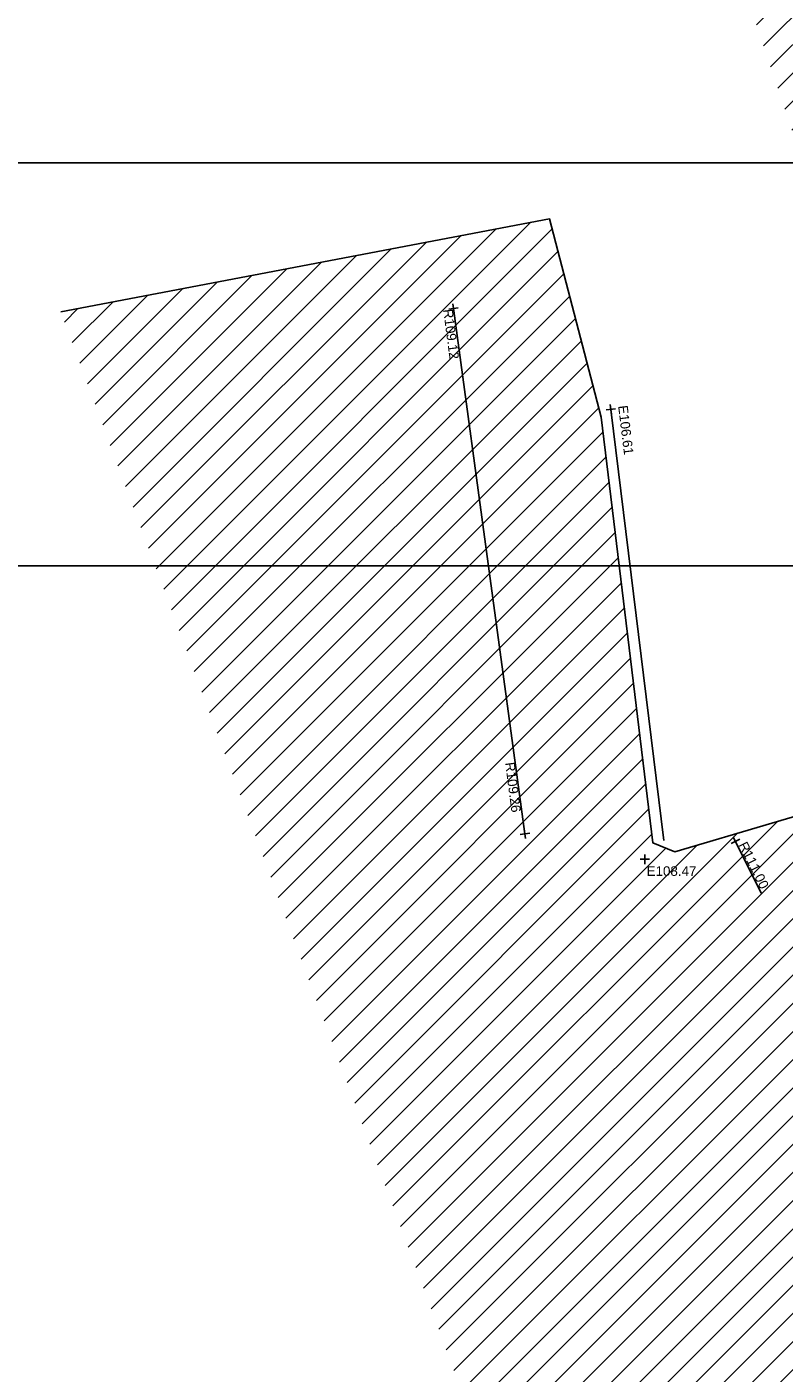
# Model space of a CAD drawing. Extents: x 635157 to 635442, y 694407 to 694910.
# Tile 85 of 104: x 635197 to 635220, y 694702 to 694745. Entities that reach past the tile are written whole.
import ezdxf

# ---------------------------------------------------------------- set-up
doc = ezdxf.new("R2010")
doc.units = 0
doc.header["$MEASUREMENT"] = 0
doc.layers.get('0').update_dxf_attribs({"color": 12, "linetype": 'CONTINUOUS'})
for name, color, linetype in [('BUILDING', 5, 'CONTINUOUS'), ('EAVE', 3, 'CONTINUOUS'), ('EAVE_LVL', 3, 'CONTINUOUS'), ('HATCHING', 4, 'CONTINUOUS'), ('LAYOUTS', 9, 'CONTINUOUS'), ('RIDGE', 6, 'CONTINUOUS'), ('RIDGE_LVL', 6, 'CONTINUOUS')]:
    doc.layers.add(name, color=color, linetype=linetype)
doc.styles.add('Arial', font='arial.ttf')

# ---------------------------------------------------------------- blocks, each defined once
blk = doc.blocks.new('SPOT')
at = {"color": 0, "linetype": 'ByBlock', "flags": 128}
for points in [[(-0.5, 0), (0.5, 0)], [(0, 0.5), (0, -0.5)]]:
    blk.add_lwpolyline(points, dxfattribs=at)

msp = doc.modelspace()

# ---------------------------------------------------------------- hatches: boundary and pattern name
at = {"layer": 'HATCHING'}
h = msp.add_hatch(dxfattribs=at)
h.set_pattern_fill('ANSI31', color=256, scale=5)
h.paths.add_polyline_path([(635215.599, 694756.451), (635223.248, 694733.796), (635230.199, 694736.465), (635229.268, 694738.872), (635228.104, 694741.892), (635227.323, 694743.961), (635226.351, 694746.157), (635225.977, 694747.002), (635225.401, 694748.473), (635225.256, 694748.437), (635224.276, 694751.73), (635224.042, 694752.532), (635222.293, 694758.424)])
h.paths.add_polyline_path([(635225.037, 694750.674), (635225.518, 694749.028), (635225.959, 694749.157), (635225.478, 694750.803)], flags=25)
h.paths.add_polyline_path([(635226.715, 694746.356), (635227.363, 694744.768), (635227.789, 694744.942), (635227.141, 694746.529)], flags=25)
h.paths.add_polyline_path([(635229.934, 694738.534), (635230.545, 694736.932), (635230.975, 694737.096), (635230.364, 694738.698)], flags=9)
h.paths.add_polyline_path([(635218.584, 694757.238), (635219.074, 694755.571), (635219.515, 694755.701), (635219.025, 694757.368)], flags=24)
h.paths.add_polyline_path([(635220.832, 694749.464), (635221.322, 694747.797), (635221.763, 694747.926), (635221.273, 694749.594)], flags=24)
h.paths.add_polyline_path([(635222.965, 694745.262), (635223.599, 694743.644), (635224.027, 694743.812), (635223.393, 694745.43)], flags=24)
h.paths.add_polyline_path([(635225.324, 694737.418), (635225.944, 694735.794), (635226.373, 694735.958), (635225.753, 694737.582)], flags=24)
h.paths.add_polyline_path([(635222.555, 694753.998), (635222.964, 694752.646), (635223.41, 694752.781), (635223.001, 694754.133)], flags=24)
h.paths.add_polyline_path([(635224.669, 694748.42), (635225.252, 694747.133), (635225.676, 694747.326), (635225.093, 694748.612)], flags=24)
h.paths.add_polyline_path([(635228.543, 694738.501), (635229.045, 694737.181), (635229.48, 694737.347), (635228.978, 694738.667)], flags=24)
h.paths.add_polyline_path([(635227.914, 694742.778), (635228.655, 694740.95), (635229.086, 694741.124), (635228.346, 694742.953)], flags=25)
h.paths.add_polyline_path([(635228.22, 694742.902), (635228.908, 694741.204), (635229.339, 694741.379), (635228.652, 694743.077)], flags=25)
h = msp.add_hatch(dxfattribs=at)
h.set_pattern_fill('ANSI31', color=256, scale=5)
h.paths.add_polyline_path([(635248.349, 694698.27), (635246.716, 694701.645), (635246.773, 694701.674), (635246.628, 694701.969), (635246.508, 694701.913), (635245.908, 694703.094), (635245.675, 694702.976), (635244.42, 694705.509), (635244.114, 694706.175), (635244.064, 694706.155), (635243.08, 694707.037), (635242.68, 694707.898), (635242.573, 694709.194), (635242.622, 694709.22), (635242.242, 694709.954), (635242.105, 694709.901), (635241.673, 694710.778), (635241.779, 694710.831), (635241.711, 694710.958), (635241.665, 694710.931), (635241.253, 694711.718), (635241.332, 694711.772), (635240.351, 694713.772), (635240.127, 694714.186), (635240.089, 694714.167), (635240.035, 694714.282), (635240.097, 694714.338), (635239.937, 694714.652), (635239.863, 694714.638), (635239.694, 694714.995), (635238.967, 694716.654), (635239.04, 694716.703), (635238.746, 694717.301), (635238.694, 694717.476), (635238.654, 694717.463), (635238.015, 694718.897), (635238.06, 694718.921), (635237.577, 694720.022), (635237.536, 694720.005), (635236.592, 694722.235), (635236.542, 694722.216), (635236.172, 694723.098), (635236.178, 694723.179), (635235.019, 694725.669), (635229.287, 694722.576), (635229.175, 694722.366), (635217.011, 694718.767), (635216.325, 694719.051), (635214.705, 694732.399), (635213.084, 694738.616), (635197.756, 694735.699), (635224.235, 694664.431), (635250.801, 694675.383), (635257.488, 694678.565), (635257.139, 694679.325), (635257.425, 694679.454), (635257.349, 694679.626), (635257.283, 694679.767), (635256.989, 694679.633), (635256.07, 694681.604), (635256.128, 694681.629), (635255.989, 694681.898), (635255.871, 694681.844), (635255.423, 694682.79), (635255.797, 694682.953), (635255.662, 694683.243), (635255.623, 694683.221), (635255.534, 694683.412), (635255.269, 694683.974), (635255.27, 694683.975), (635255.122, 694684.29), (635255.018, 694684.239), (635254.234, 694685.935), (635254.328, 694685.985), (635253.533, 694687.68), (635253.504, 694687.739), (635253.496, 694687.734), (635253.313, 694688.116), (635253.163, 694688.412), (635253.129, 694688.393), (635252.744, 694689.24), (635251.913, 694690.884), (635251.859, 694690.854), (635251.393, 694691.853), (635251.417, 694691.865), (635251.253, 694692.19), (635251.243, 694692.185), (635250.69, 694693.243), (635249.9, 694694.878), (635250.038, 694694.959), (635249.874, 694695.275), (635249.813, 694695.236), (635249.026, 694696.849)])
h.paths.add_polyline_path([(635216.049, 694717.938), (635217.764, 694717.938), (635217.764, 694718.397), (635216.049, 694718.397)], flags=24)
h.paths.add_polyline_path([(635224.807, 694721.301), (635226.455, 694721.772), (635226.329, 694722.214), (635224.681, 694721.742)], flags=25)
h.paths.add_polyline_path([(635256.879, 694681.062), (635257.604, 694679.509), (635258.02, 694679.703), (635257.295, 694681.257)], flags=9)
h.paths.add_polyline_path([(635255.143, 694684.894), (635255.871, 694683.341), (635256.287, 694683.536), (635255.559, 694685.089)], flags=25)
h.paths.add_polyline_path([(635250.373, 694694.4), (635251.129, 694692.861), (635251.542, 694693.064), (635250.785, 694694.603)], flags=25)
h.paths.add_polyline_path([(635240.295, 694714.687), (635241.051, 694713.148), (635241.464, 694713.35), (635240.708, 694714.89)], flags=25)
h.paths.add_polyline_path([(635235.593, 694725.111), (635236.281, 694723.543), (635236.695, 694723.725), (635236.007, 694725.292)], flags=25)
h.paths.add_polyline_path([(635244.947, 694705.334), (635245.702, 694703.795), (635246.115, 694703.997), (635245.36, 694705.536)], flags=25)
h.paths.add_polyline_path([(635209.655, 694735.835), (635209.878, 694734.112), (635210.334, 694734.171), (635210.111, 694735.894)], flags=24)
h.paths.add_polyline_path([(635211.597, 694721.629), (635211.821, 694719.906), (635212.276, 694719.965), (635212.053, 694721.688)], flags=24)
h.paths.add_polyline_path([(635218.892, 694719.024), (635219.665, 694717.468), (635220.076, 694717.672), (635219.303, 694719.229)], flags=24)
h.paths.add_polyline_path([(635227.126, 694718.252), (635228.784, 694718.773), (635228.646, 694719.212), (635226.988, 694718.691)], flags=24)
h.paths.add_polyline_path([(635232.012, 694721.747), (635232.748, 694720.172), (635233.164, 694720.367), (635232.429, 694721.941)], flags=24)
h.paths.add_polyline_path([(635240.432, 694703.82), (635241.167, 694702.245), (635241.583, 694702.44), (635240.848, 694704.015)], flags=24)
h.paths.add_polyline_path([(635242.444, 694700.609), (635243.188, 694699.039), (635243.603, 694699.235), (635242.859, 694700.806)], flags=24)
h.paths.add_polyline_path([(635250.189, 694684.144), (635250.933, 694682.573), (635251.348, 694682.77), (635250.604, 694684.34)], flags=24)
h.paths.add_polyline_path([(635252.214, 694679.884), (635252.993, 694678.331), (635253.404, 694678.538), (635252.624, 694680.091)], flags=24)
h.paths.add_polyline_path([(635248.499, 694694.474), (635249.54, 694694.474), (635249.54, 694694.939), (635248.499, 694694.939)], flags=24)
h.paths.add_polyline_path([(635242.614, 694702.495), (635244.844, 694702.495), (635244.844, 694702.96), (635242.614, 694702.96)], flags=24)
h.paths.add_polyline_path([(635241.563, 694704.865), (635243.792, 694704.865), (635243.792, 694705.33), (635241.563, 694705.33)], flags=24)
h.paths.add_polyline_path([(635242.072, 694703.702), (635244.323, 694703.702), (635244.323, 694704.162), (635242.072, 694704.162)], flags=24)
h.paths.add_polyline_path([(635249.604, 694696.446), (635250.226, 694695.152), (635250.64, 694695.351), (635250.018, 694696.645)], flags=25)
h.paths.add_polyline_path([(635248.81, 694692.202), (635250.574, 694692.202), (635250.574, 694692.667), (635248.81, 694692.667)], flags=24)
h.paths.add_polyline_path([(635248.813, 694692.54), (635249.545, 694692.54), (635249.545, 694692.99), (635248.813, 694692.99)], flags=24)
h.paths.add_polyline_path([(635239.111, 694713.727), (635239.843, 694713.727), (635239.843, 694714.177), (635239.111, 694714.177)], flags=24)
h.paths.add_polyline_path([(635245.936, 694700.066), (635246.522, 694698.781), (635246.946, 694698.974), (635246.359, 694700.259)], flags=24)
h.paths.add_polyline_path([(635235.278, 694723.243), (635235.898, 694721.973), (635236.316, 694722.178), (635235.697, 694723.447)], flags=24)
h.paths.add_polyline_path([(635236.631, 694720.127), (635237.191, 694718.831), (635237.619, 694719.016), (635237.058, 694720.312)], flags=24)
h.paths.add_polyline_path([(635238.24, 694716.763), (635238.825, 694715.478), (635239.249, 694715.67), (635238.663, 694716.956)], flags=24)
h.paths.add_polyline_path([(635240.682, 694711.439), (635241.359, 694710.199), (635241.768, 694710.422), (635241.091, 694711.662)], flags=24)
h.paths.add_polyline_path([(635241.876, 694708.008), (635242.528, 694706.755), (635242.941, 694706.97), (635242.289, 694708.223)], flags=24)
h.paths.add_polyline_path([(635249.164, 694694.261), (635249.779, 694692.989), (635250.198, 694693.192), (635249.583, 694694.464)], flags=24)
h.paths.add_polyline_path([(635250.635, 694692.032), (635251.225, 694690.749), (635251.648, 694690.943), (635251.058, 694692.226)], flags=24)
h.paths.add_polyline_path([(635252.783, 694687.411), (635253.384, 694686.133), (635253.806, 694686.331), (635253.204, 694687.609)], flags=24)
h.paths.add_polyline_path([(635254.76, 694682.914), (635255.369, 694681.639), (635255.789, 694681.84), (635255.18, 694683.114)], flags=24)
h.paths.add_polyline_path([(635251.055, 694694.155), (635251.934, 694692.389), (635252.351, 694692.596), (635251.472, 694694.363)], flags=25)

# ---------------------------------------------------------------- linework, layer by layer
at = {"layer": 'BUILDING'}
msp.add_polyline3d([(635197.756, 694735.699, 103.845), (635213.084, 694738.616, 103.658), (635214.705, 694732.399, 103.643), (635216.325, 694719.051, 103.635), (635217.011, 694718.767, 103.635), (635229.175, 694722.366, 103.63)], dxfattribs=at)
at = {"layer": 'EAVE'}
msp.add_polyline3d([(635216.667, 694719.13, 106.625), (635215.003, 694732.642, 106.605)], dxfattribs=at)
msp.add_point((635216.07, 694718.537, 108.465), dxfattribs=at)
at = {"layer": 'LAYOUTS', "linetype": 'ByBlock'}
for points in [[(635156.7, 694727.734), (635316.9, 694727.734), (635316.9, 694822.334), (635156.7, 694822.334)], [(635178.704, 694645.768), (635338.904, 694645.768), (635338.904, 694740.368), (635178.704, 694740.368)]]:
    msp.add_lwpolyline(points, close=True, dxfattribs=at)
at = {"layer": 'RIDGE'}
for points in [[(635212.31, 694719.334, 109.257), (635210.068, 694735.804, 109.123)], [(635218.91, 694719.1, 111), (635219.717, 694717.475, 110.992)]]:
    msp.add_polyline3d(points, dxfattribs=at)

# ---------------------------------------------------------------- block references
at = {"layer": 'EAVE_LVL', "xscale": 0.3, "yscale": 0.3, "zscale": 0.3, "rotation": 277.020599}
msp.add_blockref('SPOT', (635215.003, 694732.642, 106.605), dxfattribs=at)
at = {"layer": 'EAVE_LVL', "xscale": 0.3, "yscale": 0.3, "zscale": 0.3}
msp.add_blockref('SPOT', (635216.07, 694718.537, 108.465), dxfattribs=at)
at = {"layer": 'RIDGE_LVL', "xscale": 0.3, "yscale": 0.3, "zscale": 0.3}
for p, rotation in [((635210.068, 694735.804, 109.123), 277.385956), ((635212.31, 694719.334, 109.257), 277.385956), ((635218.91, 694719.1, 111), 296.409698)]:
    msp.add_blockref('SPOT', p, dxfattribs=dict(at, rotation=rotation))

# ---------------------------------------------------------------- texts
at = {"layer": 'EAVE_LVL', "style": 'Arial'}
msp.add_text('E106.61', height=0.3, rotation=277.0206, dxfattribs=at).set_placement((635215.231, 694732.751))
msp.add_text('E108.47', height=0.3, dxfattribs=at).set_placement((635216.126, 694718.019))
at = {"layer": 'RIDGE_LVL', "style": 'Arial'}
for s, rotation, p in [('R109.12', 277.386, (635209.746, 694735.77)), ('R109.26', 277.386, (635211.688, 694721.563)), ('R111.00', 296.4097, (635218.999, 694718.992))]:
    msp.add_text(s, height=0.3, rotation=rotation, dxfattribs=at).set_placement(p)

doc.saveas('drawing.dxf')
